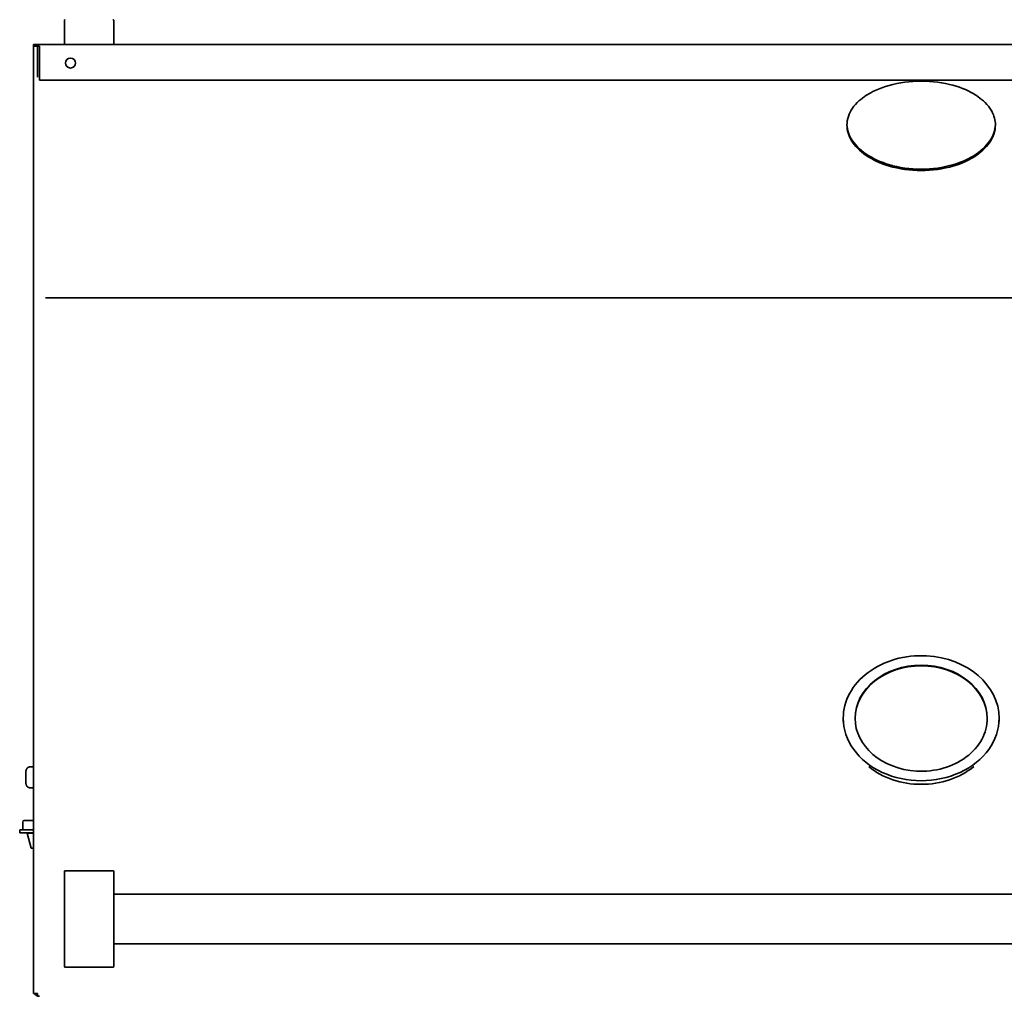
# Model space of a CAD drawing. Extents: x -14 to 102, y -18 to 95.
# Tile 3 of 8: x -1 to 19, y 18 to 37. Entities that reach past the tile are written whole.
import ezdxf

# ---------------------------------------------------------------- set-up
doc = ezdxf.new("R2010")
doc.units = 0
doc.header["$MEASUREMENT"] = 0

msp = doc.modelspace()

# ---------------------------------------------------------------- linework, layer by layer
at = {"color": 7, "lineweight": 35}
for p, q in [((-0.3125, 36.84901), (-0.3125, 37.309008)), ((0.6875, 37.309008), (0.6875, 36.84901)), ((-0.9375, 36.829007), (-0.853, 36.829007)), ((-0.9375, 36.793112), (-0.9375, 36.829007)), ((-0.853, 36.829007), (34.853001, 36.829007)), ((-0.853, 36.77311), (-0.853, 36.829007)), ((-0.9375, 36.793112), (-0.917397, 36.793112)), ((-0.9375, 36.616278), (-0.9375, 36.793112)), ((-0.8152, 36.793112), (-0.9375, 36.793112)), ((-0.9375, 29.637067), (-0.9375, 36.793112)), ((-0.9375, 29.654637), (-0.9375, 36.616278)), ((-0.853, 36.166161), (-0.853, 36.77311)), ((-0.8152, 36.105611), (-0.8152, 36.793112)), ((34.815203, 36.110258), (-0.8152, 36.110258)), ((-0.8152, 36.105611), (-0.6929, 36.105611)), ((15.500002, 35.201555), (15.500002, 35.200834)), ((18.5, 35.201522), (18.5, 35.20083)), ((-0.9375, 29.637062), (-0.9375, 31.711584)), ((34.692907, 31.711921), (-0.692897, 31.711921)), ((-0.9375, 29.549215), (-0.9375, 31.602091)), ((-0.9375, 29.418071), (-0.9375, 29.637062)), ((-0.9375, 29.549215), (-0.9375, 29.336735)), ((-0.9375, 21.13375), (-0.9375, 29.418071)), ((-0.9375, 21.113896), (-0.9375, 29.336735)), ((-0.9375, 25.121604), (-0.937486, 25.122205)), ((15.425001, 23.152874), (15.425001, 23.221628)), ((18.575001, 23.152836), (18.575001, 23.221589)), ((-1.0875, 22.150086), (-1.0875, 21.922704)), ((-0.9375, 22.240086), (-0.9975, 22.240086)), ((-1.0875, 21.922704), (-1.0875, 21.904085)), ((-0.9375, 21.81409), (-0.9975, 21.81409)), ((-0.9375, 21.308824), (-0.9375, 21.309089)), ((-1.152696, 21.124859), (-1.152696, 20.968859)), ((-0.9375, 21.155862), (-1.121696, 21.155862)), ((-0.9375, 20.545568), (-0.9375, 21.13375)), ((-0.9375, 21.113896), (-0.9375, 20.545568)), ((-0.964548, 20.968859), (-1.214547, 20.968859)), ((-1.214547, 20.909059), (-1.214547, 20.968859)), ((-0.964548, 20.909059), (-1.214547, 20.909059)), ((-1.062695, 20.89886), (-0.9375, 20.89886)), ((-0.981507, 20.595862), (-1.062695, 20.89886)), ((-1.012696, 20.89886), (-1.012696, 20.909063)), ((-0.9375, 20.968859), (-0.964548, 20.968859)), ((-0.9375, 20.909059), (-0.964548, 20.909059)), ((-0.981507, 20.595862), (-0.937499, 20.595862)), ((-0.9375, 17.661138), (-0.9375, 20.545568)), ((-0.9375, 20.545568), (-0.9375, 17.728137)), ((-0.3125, 19.76413), (-0.3125, 20.12245)), ((0.6675, 20.142736), (-0.2925, 20.142736)), ((0.6875, 20.12245), (0.6875, 19.76413)), ((-0.3125, 19.76413), (-0.3125, 18.571345)), ((0.6875, 18.571345), (0.6875, 19.76413)), ((0.6875, 19.667738), (33.218749, 19.667738)), ((-0.3125, 18.213025), (-0.3125, 18.571345)), ((0.6875, 18.667737), (33.218749, 18.667737)), ((0.6875, 18.571345), (0.6875, 18.213025)), ((-0.3125, 18.212237), (-0.3125, 18.213025)), ((0.6675, 18.192735), (-0.2925, 18.192735)), ((0.6675, 18.192235), (-0.2925, 18.192235)), ((0.6875, 18.213016), (0.6875, 18.212237)), ((-0.9375, 17.661138), (-0.853, 17.661138)), ((-0.853, 17.605235), (-0.853, 17.661138))]:
    msp.add_line(p, q, dxfattribs=at)
for points in [[(16.425874, 36.021733), (16.3507, 36.002197), (16.277212, 35.98022), (16.20553, 35.955738), (16.169995, 35.942378), (16.134969, 35.92835), (16.101256, 35.913999), (16.068059, 35.898995), (16.024111, 35.877714), (15.981163, 35.855232), (15.939246, 35.831534)], [(16.999989, 36.088175), (16.916212, 36.086854), (16.832933, 36.082865), (16.750206, 36.07617), (16.668085, 36.066736), (16.586622, 36.054534), (16.505873, 36.039539), (16.425893, 36.021738)], [(17.574125, 36.021733), (17.494126, 36.03953), (17.41337, 36.054529), (17.331905, 36.066736), (17.249786, 36.076175), (17.167064, 36.082869), (17.083789, 36.086858), (17.000013, 36.088175)], [(15.939234, 35.831525), (15.910701, 35.814315), (15.882889, 35.796605), (15.846972, 35.77221), (15.812439, 35.746912), (15.779348, 35.720705), (15.741622, 35.688039), (15.706149, 35.654042), (15.673022, 35.618719), (15.642327, 35.582074), (15.614145, 35.544121)], [(18.385859, 35.544112), (18.357663, 35.582069), (18.326963, 35.618723), (18.293835, 35.654052), (18.258368, 35.688049), (18.220646, 35.720715), (18.18756, 35.746921), (18.153029, 35.77222), (18.117115, 35.79661), (18.089305, 35.814315), (18.060773, 35.831525)], [(18.5, 35.20083), (18.498846, 35.236864), (18.495369, 35.272616), (18.489569, 35.30804), (18.481451, 35.343104), (18.471039, 35.377774), (18.46063, 35.406336), (18.448668, 35.43458), (18.435178, 35.462493), (18.424254, 35.482884), (18.412525, 35.503083), (18.399604, 35.523706), (18.385862, 35.544107)], [(16.425903, 34.38107), (16.505808, 34.362077), (16.586516, 34.346049), (16.667962, 34.332977), (16.750093, 34.322856), (16.832848, 34.315666), (16.916169, 34.311379), (16.999996, 34.309962)], [(16.425903, 34.35295), (16.505811, 34.333967), (16.586516, 34.317949), (16.667965, 34.304886), (16.750095, 34.294775), (16.832851, 34.287585), (16.916171, 34.283298), (16.999996, 34.281885)], [(17.000022, 34.309962), (17.08385, 34.311384), (17.16717, 34.315676), (17.249928, 34.322861), (17.332058, 34.332982), (17.413507, 34.346044), (17.49421, 34.362077), (17.574113, 34.381075)], [(17.000022, 34.281885), (17.08385, 34.283308), (17.16717, 34.287595), (17.249928, 34.29478), (17.332058, 34.304886), (17.413507, 34.317949), (17.494212, 34.333967), (17.574116, 34.352955)], [(16.999989, 21.886741), (16.92636, 21.888178), (16.853137, 21.892489), (16.78039, 21.899702), (16.708176, 21.909843), (16.63656, 21.922915), (16.565603, 21.938914), (16.49536, 21.95784), (16.425893, 21.979668)], [(17.574125, 21.979678), (17.504641, 21.957849), (17.434391, 21.938924), (17.363431, 21.922915), (17.291816, 21.909838), (17.219607, 21.899693), (17.146862, 21.892479), (17.073644, 21.888168), (17.000013, 21.886741)]]:
    msp.add_lwpolyline(points, dxfattribs=at)
msp.add_circle((-0.1875, 36.454011), 0.1015, dxfattribs=at)
for centre, radius, start, end in [((-0.2925, 37.309008), 0.02, 90.000003, 180.000005), ((0.6675, 37.309008), 0.02, 0, 90.000003), ((-0.2925, 36.84901), 0.02, 180.000005, 269.999997), ((0.6675, 36.84901), 0.02, 269.999997, 360), ((-0.9975, 22.150086), 0.09, 90.000003, 180.000005), ((-0.9975, 21.904085), 0.09, 179.999995, 269.999997), ((-1.121696, 21.124859), 0.031, 90.000003, 179.999995), ((-0.292333, 20.122613), 0.020146, 90.476873, 180.469161), ((0.667333, 20.122613), 0.020146, 359.531148, 89.523556), ((-0.2925, 18.212237), 0.02, 180.000005, 269.999997), ((-0.292333, 18.212862), 0.020146, 179.531154, 269.523558), ((0.667332, 18.212862), 0.020146, 270.476874, 0.469162), ((0.6675, 18.212237), 0.02, 269.999997, 360), ((-0.8152, 17.728137), 0.1223, 213.21888, 269.999997)]:
    msp.add_arc(centre, radius, start, end, dxfattribs=at)
for centre, major_axis, ratio, start_param, end_param in [((-12.426956, 9.727543), (30.823965, 25.822365), 0.173719, 0.061856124, 0.127772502), ((210.211076, 8.763827), (194.706032, -26.511822), 0.052823, 3.11454353, 3.148799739), ((325.557102, 66.851528), (310.054211, 31.679024), 0.042338, 3.138349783, 3.164401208), ((-17.074983, 38.670842), (35.572298, -3.496106), 0.124994, 6.215342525, 6.29226701), ((325.515925, 66.798682), (310.013053, 31.654723), 0.042315, 3.137279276, 3.164408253), ((-17.072241, 38.639728), (35.569564, -3.493549), 0.124922, 6.215324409, 6.295425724), ((30.007718, 40.476002), (14.478172, 5.431792), 0.220941, 3.194945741, 3.311027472), ((30.007882, 40.444096), (14.478451, 5.428121), 0.220835, 3.195041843, 3.311123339), ((-0.762516, 42.303462), (19.232159, -7.261184), 0.191464, 6.136706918, 6.237401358), ((-0.762516, 42.27034), (19.232274, -7.256297), 0.191373, 6.136623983, 6.237318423), ((135.303974, 147.196103), (119.644458, 112.386129), 0.089816, 3.165826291, 3.198415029), ((135.303974, 147.096735), (119.645025, 112.31454), 0.089812, 3.165883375, 3.198472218), ((-10.04752, 60.518472), (28.401749, -25.721349), 0.184429, 6.162205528, 6.229819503), ((-10.04752, 60.563129), (28.401179, -25.738237), 0.18444, 6.162325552, 6.229939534), ((17.000001, 23.221609), (1.575, 0), 0.801603, 1.500610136, 3.141578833), ((17.000001, 23.221609), (1.575, 0), 0.801603, 6.283171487, 7.783795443), ((17.000001, 23.221609), (1.335, 0), 0.801603, 6.283171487, 9.42476414), ((17.000001, 23.209651), (1.335, 0), 0.801603, 0.005592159, 3.13601424), ((17.000001, 23.221609), (1.575, 0), 0.801603, 3.141578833, 6.283171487), ((17.000001, 23.221609), (1.335, 0), 0.801603, 3.141578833, 4.642202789), ((17.000001, 23.221609), (1.335, 0), 0.801603, 4.642202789, 6.283171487), ((70.610774, 88.417257), (-54.682689, -66.164599), 0.130331, 0.001289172, 0.049864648), ((0.997766, 42.864116), (17.075718, -20.610159), 0.23361, 6.193580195, 6.28055447)]:
    msp.add_ellipse(centre, major_axis=major_axis, ratio=ratio, start_param=start_param, end_param=end_param, dxfattribs=at)

doc.saveas('drawing.dxf')
